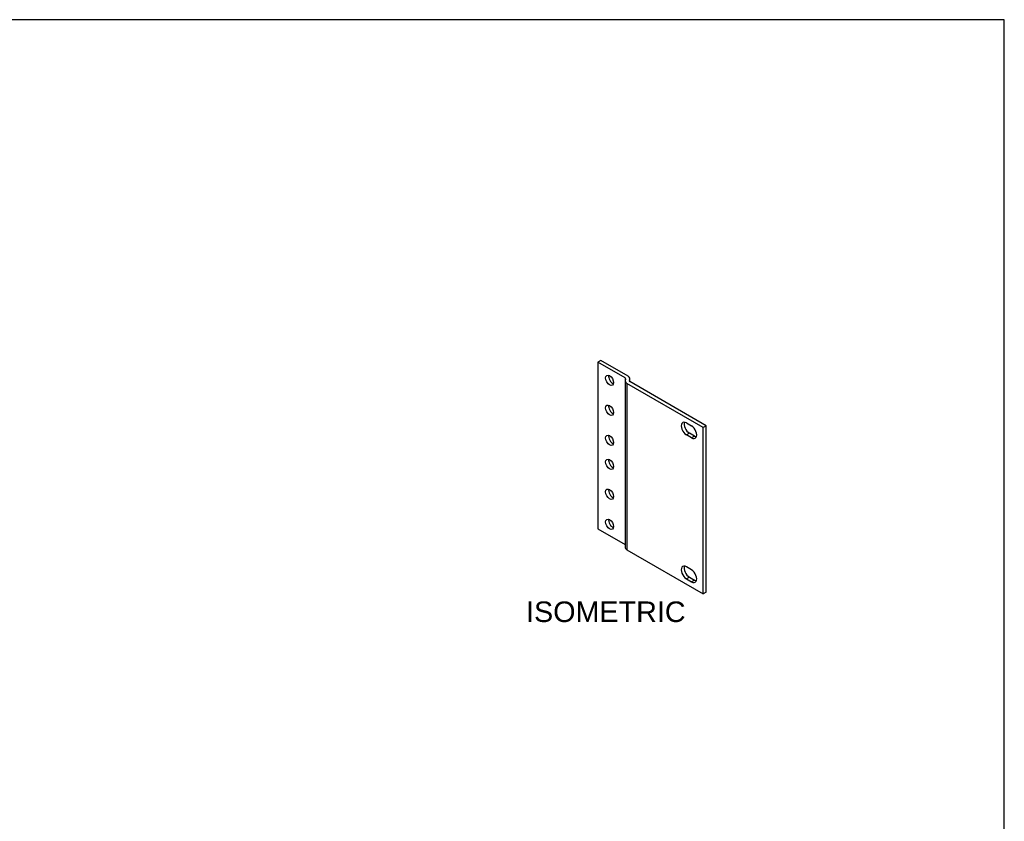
# Model space of a CAD drawing. Header units: inches. Extents: x 0 to 36.6, y -0.1 to 27.2.
# Tile 7 of 7: x 19.6 to 36.4, y 13.5 to 27.2. Entities that reach past the tile are written whole.
import ezdxf
from ezdxf.enums import TextEntityAlignment as Align

# ---------------------------------------------------------------- set-up
doc = ezdxf.new("R2010")
doc.units = ezdxf.units.IN
doc.header["$MEASUREMENT"] = 0
doc.layers.add('COM54169-2', color=7, linetype='Continuous')
doc.layers.add('Default', color=7, linetype='Continuous')
doc.styles.add('SEACAD_Arial', font='arial.ttf')

# ---------------------------------------------------------------- blocks, each defined once
blk = doc.blocks.new('SE4')
at = {"layer": 'COM54169-2', "color": 7, "linetype": 'Continuous'}
for p, q in [((29.5, 21.376), (29.449, 21.347)), ((29.911, 21.08), (29.449, 21.347)), ((29.449, 21.347), (29.449, 18.515)), ((29.962, 21.109), (29.5, 21.376)), ((29.91, 21.032), (29.91, 18.201)), ((29.911, 21.08), (29.911, 21.04)), ((31.241, 20.238), (29.942, 20.988)), ((29.942, 20.988), (29.942, 18.157)), ((29.985, 21.041), (29.985, 21.024)), ((31.292, 20.268), (29.993, 21.018)), ((29.994, 21.017), (29.994, 21.065)), ((30.954, 20.315), (31.042, 20.264)), ((31.005, 20.141), (30.954, 20.111)), ((31.093, 20.09), (31.005, 20.141)), ((31.292, 20.268), (31.241, 20.238)), ((31.241, 17.407), (31.241, 20.238)), ((31.292, 17.436), (31.292, 20.268)), ((31.042, 20.06), (30.954, 20.111)), ((31.093, 20.09), (31.042, 20.06)), ((29.449, 18.515), (29.91, 18.249)), ((29.942, 18.157), (31.241, 17.407)), ((31.042, 17.815), (30.954, 17.866)), ((31.005, 17.691), (30.954, 17.662)), ((30.954, 17.662), (31.042, 17.611)), ((31.005, 17.691), (31.093, 17.64)), ((31.093, 17.64), (31.042, 17.611)), ((31.292, 17.436), (31.241, 17.407))]:
    blk.add_line(p, q, dxfattribs=at)
for centre in [(29.647, 21.041), (29.647, 20.531), (29.647, 20.02), (29.647, 19.612), (29.647, 19.102), (29.647, 18.591)]:
    blk.add_ellipse(centre, major_axis=(-0.0484, 0.0838), ratio=0.57735, dxfattribs=at)
for centre, major_axis, start_param, end_param in [((29.698, 21.07), (-0.0484, 0.0838), 0.554148, 2.587445), ((30.018, 21.032), (0.108, 0), 2.740591, 3.926991), ((29.886, 21.065), (-0.036, 0), 2.740591, 3.926991), ((29.886, 21.065), (-0.108, 0), 2.740591, 3.926991), ((30.018, 21.032), (0.036, 0), 2.740591, 3.926991), ((29.698, 20.56), (-0.0484, 0.0838), 0.554148, 2.587445), ((30.954, 20.213), (0.062, -0.108), 2.356194, 5.497787), ((31.005, 20.243), (0.062, -0.108), 3.561081, 5.497787), ((31.042, 20.162), (-0.062, 0.108), 2.356194, 5.497787), ((29.698, 20.05), (-0.0484, 0.0838), 0.554148, 2.587445), ((31.093, 20.192), (-0.062, 0.108), 2.356194, 2.722104), ((29.698, 19.641), (-0.0484, 0.0838), 0.554148, 2.587445), ((29.698, 19.131), (-0.0484, 0.0838), 0.554148, 2.587445), ((29.698, 18.621), (-0.0484, 0.0838), 0.554148, 2.587445), ((30.018, 18.201), (0.108, 0), 3.141593, 3.926991), ((30.954, 17.764), (0.062, -0.108), 2.356194, 5.497787), ((31.005, 17.793), (0.062, -0.108), 3.561081, 5.497787), ((31.042, 17.713), (-0.062, 0.108), 2.356194, 5.497787), ((31.093, 17.742), (-0.062, 0.108), 2.356194, 2.722104)]:
    blk.add_ellipse(centre, major_axis=major_axis, ratio=0.57735, start_param=start_param, end_param=end_param, dxfattribs=at)

msp = doc.modelspace()

# ---------------------------------------------------------------- linework, layer by layer
at = {"layer": 'Default', "color": 7, "linetype": 'Continuous'}
for p, q in [((36.368, 27.177), (0, 27.177)), ((36.368, 0), (36.368, 27.177))]:
    msp.add_line(p, q, dxfattribs=at)

# ---------------------------------------------------------------- block references
at = {"layer": 'Default'}
msp.add_blockref('SE4', (0, 0), dxfattribs=at)

# ---------------------------------------------------------------- texts
at = {"layer": 'Default', "color": 7, "linetype": 'Continuous', "style": 'SEACAD_Arial'}
msp.add_text('ISOMETRIC', height=0.35, dxfattribs=at).set_placement((28.225, 17.277), align=Align.TOP_LEFT)

doc.saveas('drawing.dxf')
